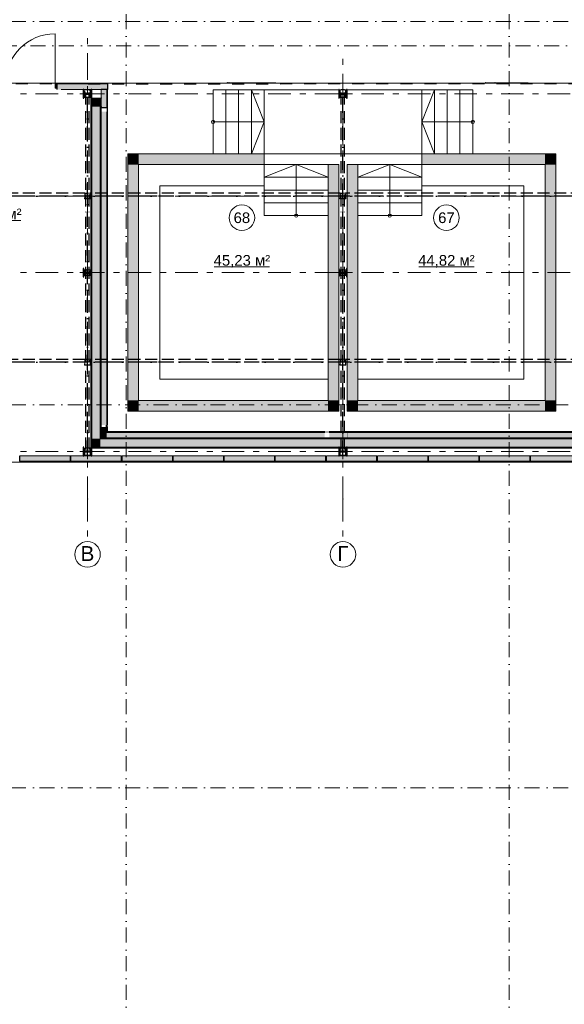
# Model space of a CAD drawing. Header units: millimetres. Extents: x -14761 to 157739, y -22400 to 107990.
# Tile 3 of 81: x -2499 to 10297, y 3920 to 27040. Entities that reach past the tile are written whole.
import ezdxf

# ---------------------------------------------------------------- set-up
doc = ezdxf.new("R2010")
doc.units = ezdxf.units.MM
doc.header["$MEASUREMENT"] = 0
for name, pattern in [('Невидимая', [391.222223, 282.222223, -109]), ('Штрих-Штриховая', [1093.611073, 529.166651, -211.666656, 141.111112, -211.666656]), ('Штриховая', [564.444447, 282.222223, -282.222223]), ('Штрихпунктирная', [670.277762, 352.777767, -176.388884, 0, -141.111112])]:
    doc.linetypes.add(name, pattern=pattern)
for name, color, linetype in [('Конструктив - Лестницы в бассейны', 7, 'Continuous'), ('Конструктив - стены бассейнов жб нов', 7, 'Continuous'), ('УЛИЦА_Б15_наклонный прогон', 7, 'Continuous'), ('УЛИЦА_Б6', 7, 'Continuous'), ('УЛИЦА_ЗОНЫ', 7, 'Continuous'), ('УЛИЦА_Конструктив бани', 7, 'Continuous'), ('УЛИЦА_Стены бани', 7, 'Continuous'), ('УЛИЦА_Стойки стропильные', 7, 'Continuous'), ('УЛИЦА_Сэндвич-панели бани', 7, 'Continuous'), ('Элемент модели - Зоны уличных помещений', 7, 'Continuous'), ('Элемент Модели - Оси', 7, 'Continuous'), ('Элемент модели - Оси Улица Бани', 7, 'Continuous')]:
    doc.layers.add(name, color=color, linetype=linetype)
doc.styles.add('СГЕНЕРИР_СТИЛЬ_1', font='txt')

msp = doc.modelspace()

# ---------------------------------------------------------------- hatches: boundary and pattern name
at = {"layer": 'Конструктив - стены бассейнов жб нов', "linetype": 'Continuous', "lineweight": 0, "true_color": 0x000000}
for points in [[(296, 23889), (46, 23889), (296, 23639)], [(296, 23639), (46, 23889), (46, 23639)], [(296, 23639), (3246, 23639), (3246, 23889), (296, 23889)], [(9846, 23889), (6946, 23889), (6946, 23639), (9846, 23639)], [(9846, 23639), (10096, 23889), (9846, 23889)], [(9846, 23639), (10096, 23639), (10096, 23889)], [(296, 18100), (296, 23639), (46, 23639), (46, 18100)], [(4996, 18100), (4996, 23639), (4746, 23639), (4746, 18100)], [(5446, 18100), (5446, 23639), (5196, 23639), (5196, 18100)], [(9846, 23639), (9846, 18100), (10096, 18100), (10096, 23639)], [(296, 18100), (46, 17850), (296, 17850)], [(46, 18100), (46, 17850), (296, 18100)], [(4746, 18100), (296, 18100), (296, 17850), (4746, 17850)], [(4746, 17850), (4996, 17850), (4746, 18100)], [(4746, 18100), (4996, 17850), (4996, 18100)], [(5446, 18100), (5196, 18100), (5196, 17850)], [(5446, 18100), (5196, 17850), (5446, 17850)], [(9846, 18100), (5446, 18100), (5446, 17850), (9846, 17850)], [(9846, 18100), (10096, 17850), (10096, 18100)], [(9846, 17850), (10096, 17850), (9846, 18100)]]:
    msp.add_hatch(color=18, dxfattribs=at).paths.add_polyline_path(points)
at = {"layer": 'УЛИЦА_Конструктив бани', "linetype": 'Continuous', "lineweight": 0, "true_color": 0x000000}
for points in [[(-804, 25200), (-804, 25400), (-819, 25400), (-819, 25307), (-989, 25307), (-989, 25400), (-1004, 25400), (-1004, 25200), (-989, 25200), (-989, 25292), (-819, 25292), (-819, 25200)], [(5196, 25200), (5196, 25400), (5181, 25400), (5181, 25307), (5011, 25307), (5011, 25400), (4996, 25400), (4996, 25200), (5011, 25200), (5011, 25292), (5181, 25292), (5181, 25200)], [(-804, 21000), (-804, 21200), (-819, 21200), (-819, 21107), (-989, 21107), (-989, 21200), (-1004, 21200), (-1004, 21000), (-989, 21000), (-989, 21092), (-819, 21092), (-819, 21000)], [(5196, 21000), (5196, 21200), (5181, 21200), (5181, 21107), (5011, 21107), (5011, 21200), (4996, 21200), (4996, 21000), (5011, 21000), (5011, 21092), (5181, 21092), (5181, 21000)], [(-804, 16800), (-804, 17000), (-819, 17000), (-819, 16907), (-989, 16907), (-989, 17000), (-1004, 17000), (-1004, 16800), (-989, 16800), (-989, 16892), (-819, 16892), (-819, 16800)], [(5196, 16800), (5196, 17000), (5181, 17000), (5181, 16907), (5011, 16907), (5011, 17000), (4996, 17000), (4996, 16800), (5011, 16800), (5011, 16892), (5181, 16892), (5181, 16800)]]:
    msp.add_hatch(color=18, dxfattribs=at).paths.add_polyline_path(points)
at = {"layer": 'УЛИЦА_Стены бани', "linetype": 'Continuous', "lineweight": 0, "true_color": 0x000000}
for points in [[(-1628, 25550), (-1668, 25550), (-1668, 25435), (-1628, 25435)], [(-804, 25200), (-824, 25200), (-824, 21107), (-819, 21107), (-819, 21200), (-804, 21200)], [(-604, 25200), (-604, 25200), (-804, 25200), (-804, 25200)], [(-604, 25000), (-604, 25200), (-804, 25200), (-804, 25000)], [(-604, 17200), (-604, 25000), (-804, 25000), (-804, 17200)], [(-584, 25200), (-584, 25200), (-604, 25200), (-604, 25200)], [(-584, 25000), (-584, 25200), (-604, 25200), (-604, 25000)], [(-584, 24980), (-584, 25000), (-604, 25000), (-604, 24980)], [(-584, 17220), (-584, 24980), (-604, 24980), (-604, 17220)], [(-824, 17000), (-804, 17000), (-804, 21000), (-819, 21000), (-819, 21092), (-824, 21092)], [(-804, 17200), (-804, 17000), (-604, 17200)], [(-604, 17200), (-804, 17000), (-604, 17000)], [(-604, 17220), (-604, 17200), (-584, 17220)], [(-584, 17220), (-604, 17200), (-584, 17200)], [(10896, 17200), (-604, 17200), (-604, 17000), (10896, 17000)], [(10876, 17220), (-584, 17220), (-584, 17200), (10876, 17200)], [(-824, 16980), (-819, 16985), (-819, 17000), (-824, 17000)], [(-824, 16980), (-819, 16980), (-819, 16985)], [(-804, 16980), (4996, 16980), (4996, 17000), (-804, 17000)], [(5181, 17000), (5011, 17000), (5011, 16980), (5181, 16980)], [(5196, 17000), (5196, 16980), (10696, 16980), (10696, 17000)]]:
    msp.add_hatch(color=18, dxfattribs=at).paths.add_polyline_path(points)
at = {"layer": 'УЛИЦА_Сэндвич-панели бани', "linetype": 'Continuous', "lineweight": 0, "true_color": 0x000000}
for points in [[(-435, 25550), (-1623, 25550), (-1623, 25530), (-435, 25530)], [(-1623, 25400), (-1622, 25400), (-1622, 25400), (-1522, 25400), (-1522, 25400), (-1004, 25400), (-1004, 25400), (-989, 25400), (-989, 25400), (-819, 25400), (-819, 25400), (-804, 25400), (-804, 25400), (-435, 25400), (-435, 25530), (-1623, 25530)], [(-584, 25400), (-584, 24980), (-454, 24980), (-454, 25400)], [(-434, 24980), (-434, 25400), (-454, 25400), (-454, 24980)], [(-454, 24975), (-434, 24975), (-434, 24980), (-454, 24980)], [(-454, 24925), (-434, 24925), (-434, 24975), (-454, 24975)], [(-584, 24880), (-584, 17526), (-454, 17526), (-454, 24880)], [(-454, 24924), (-434, 24924), (-434, 24925), (-454, 24925)], [(-454, 24904), (-434, 24904), (-434, 24924), (-454, 24924)], [(-454, 24895), (-434, 24895), (-434, 24904), (-454, 24904)], [(-454, 24889), (-434, 24889), (-434, 24895), (-454, 24895)], [(-454, 24880), (-434, 24880), (-434, 24889), (-454, 24889)], [(-434, 17526), (-434, 24880), (-454, 24880), (-454, 17526)], [(-584, 17476), (-584, 17350), (-454, 17350), (-454, 17476)], [(-454, 17350), (-584, 17220), (-454, 17220)], [(-454, 17350), (-584, 17350), (-584, 17220)], [(-454, 17526), (-478, 17526), (-478, 17476), (-454, 17476)], [(-454, 17476), (-434, 17476), (-434, 17526), (-454, 17526)], [(-434, 17370), (-434, 17476), (-454, 17476), (-454, 17370)], [(-434, 17370), (-454, 17350), (-434, 17350)], [(-434, 17370), (-454, 17370), (-454, 17350)], [(-454, 17220), (4670, 17220), (4670, 17350), (-454, 17350)], [(-434, 17350), (4670, 17350), (4670, 17370), (-434, 17370)], [(4675, 17370), (4675, 17350), (4775, 17350), (4775, 17370)], [(4775, 17370), (4775, 17350), (4776, 17350), (4776, 17370)], [(4776, 17350), (4775, 17350), (4775, 17221), (4776, 17221)], [(5196, 17370), (4776, 17370), (4776, 17350), (5196, 17350)], [(4776, 17220), (5196, 17220), (5196, 17350), (4776, 17350)], [(5209, 17350), (5209, 17370), (5196, 17370), (5196, 17350)], [(5209, 17220), (5209, 17350), (5196, 17350), (5196, 17220)], [(10576, 17370), (5209, 17370), (5209, 17350), (10576, 17350)], [(10596, 17350), (5209, 17350), (5209, 17220), (10596, 17220)], [(-1304, 16800), (-2494, 16800), (-2494, 16670), (-1304, 16670)], [(-2494, 16650), (-1304, 16650), (-1304, 16670), (-2494, 16670)], [(-104, 16800), (-1294, 16800), (-1294, 16670), (-104, 16670)], [(-1294, 16650), (-104, 16650), (-104, 16670), (-1294, 16670)], [(1096, 16800), (-94, 16800), (-94, 16670), (1096, 16670)], [(-94, 16650), (1096, 16650), (1096, 16670), (-94, 16670)], [(2296, 16800), (1106, 16800), (1106, 16670), (2296, 16670)], [(1106, 16650), (2296, 16650), (2296, 16670), (1106, 16670)], [(3496, 16800), (2306, 16800), (2306, 16670), (3496, 16670)], [(2306, 16650), (3496, 16650), (3496, 16670), (2306, 16670)], [(4696, 16800), (3506, 16800), (3506, 16670), (4696, 16670)], [(3506, 16650), (4696, 16650), (4696, 16670), (3506, 16670)], [(5896, 16800), (4706, 16800), (4706, 16670), (5896, 16670)], [(4706, 16650), (5896, 16650), (5896, 16670), (4706, 16670)], [(7096, 16800), (5906, 16800), (5906, 16670), (7096, 16670)], [(5906, 16650), (7096, 16650), (7096, 16670), (5906, 16670)], [(8296, 16800), (7106, 16800), (7106, 16670), (8296, 16670)], [(7106, 16650), (8296, 16650), (8296, 16670), (7106, 16670)], [(9496, 16800), (8306, 16800), (8306, 16670), (9496, 16670)], [(8306, 16650), (9496, 16650), (9496, 16670), (8306, 16670)], [(10696, 16800), (9506, 16800), (9506, 16670), (10696, 16670)], [(9506, 16650), (10696, 16650), (10696, 16670), (9506, 16670)]]:
    msp.add_hatch(color=18, dxfattribs=at).paths.add_polyline_path(points)

# ---------------------------------------------------------------- linework, layer by layer
at = {"color": 7, "linetype": 'Continuous', "lineweight": 15}
for p, q in [((2378, 25560), (3523, 25560)), ((2378, 25560), (2378, 25550)), ((2417, 25560), (3483, 25560)), ((2417, 25560), (2417, 25550)), ((8451, 25560), (9449, 25560)), ((8451, 25560), (8451, 25550)), ((8670, 25560), (9231, 25560)), ((8670, 25560), (8670, 25550))]:
    msp.add_line(p, q, dxfattribs=at)
at = {"color": 7, "linetype": 'Continuous', "lineweight": 15, "flags": 128}
for points in [[(-9854, 25550), (-9854, 16650), (32946, 16650), (32946, 23150), (28145, 23150), (28145, 25550)], [(3523, 25560), (3523, 25550), (2378, 25550), (2378, 25560)], [(3483, 25560), (3483, 25550), (2417, 25550), (2417, 25560)], [(9449, 25560), (9449, 25550), (8451, 25550), (8451, 25560)], [(9231, 25560), (9231, 25550), (8670, 25550), (8670, 25560)]]:
    msp.add_lwpolyline(points, close=True, dxfattribs=at)
at = {"color": 7, "linetype": 'Continuous', "lineweight": 15}
for p in [(2378, 25560), (2417, 25560), (8451, 25560), (8670, 25560)]:
    msp.add_point(p, dxfattribs=at)
at = {"layer": 'Конструктив - Лестницы в бассейны', "color": 7, "linetype": 'Continuous', "lineweight": 15}
for p, q in [((2046, 23889), (2046, 25390)), ((2046, 25390), (2346, 25390)), ((2346, 25390), (2346, 23889)), ((2346, 23889), (2346, 25390)), ((2346, 25390), (2646, 25390)), ((2646, 25390), (2646, 23889)), ((2646, 23889), (2646, 25390)), ((2646, 25390), (2946, 25390)), ((2946, 25390), (2946, 23889)), ((2946, 23889), (2946, 25390)), ((2946, 25390), (3246, 25390)), ((2946, 25390), (3246, 24639)), ((3246, 25390), (3246, 23889)), ((7246, 25390), (6946, 25390)), ((6946, 25390), (6946, 23889)), ((7246, 25390), (6946, 24639)), ((7546, 25390), (7246, 25390)), ((7246, 25390), (7246, 23889)), ((7246, 23889), (7246, 25390)), ((7846, 25390), (7546, 25390)), ((7546, 25390), (7546, 23889)), ((7546, 23889), (7546, 25390)), ((8146, 25390), (7846, 25390)), ((7846, 25390), (7846, 23889)), ((7846, 23889), (7846, 25390)), ((8146, 23889), (8146, 25390)), ((2046, 24639), (2346, 24639)), ((2346, 24639), (2946, 24639)), ((2946, 24639), (3246, 24639)), ((3246, 24639), (2946, 23889)), ((7246, 24639), (6946, 24639)), ((6946, 24639), (7246, 23889)), ((7846, 24639), (7246, 24639)), ((8146, 24639), (7846, 24639)), ((2346, 23889), (2046, 23889)), ((2646, 23889), (2346, 23889)), ((2946, 23889), (2646, 23889)), ((3246, 23889), (2946, 23889)), ((6946, 23889), (7246, 23889)), ((7246, 23889), (7546, 23889)), ((7546, 23889), (7846, 23889)), ((7846, 23889), (8146, 23889)), ((4746, 23639), (3246, 23639)), ((3246, 23639), (3246, 23339)), ((3996, 23639), (3246, 23339)), ((3996, 23339), (3996, 23639)), ((4746, 23339), (3996, 23639)), ((4746, 23339), (4746, 23639)), ((5446, 23339), (5446, 23639)), ((5446, 23639), (6946, 23639)), ((5446, 23339), (6196, 23639)), ((6196, 23339), (6196, 23639)), ((6196, 23639), (6946, 23339)), ((6946, 23639), (6946, 23339)), ((4746, 23339), (3246, 23339)), ((3246, 23339), (3246, 23039)), ((3246, 23339), (4746, 23339)), ((3996, 22739), (3996, 23339)), ((4746, 23039), (4746, 23339)), ((5446, 23039), (5446, 23339)), ((5446, 23339), (6946, 23339)), ((6946, 23339), (5446, 23339)), ((6196, 22739), (6196, 23339)), ((6946, 23339), (6946, 23039)), ((4746, 23039), (3246, 23039)), ((3246, 23039), (3246, 22739)), ((3246, 23039), (4746, 23039)), ((4746, 22739), (4746, 23039)), ((5446, 22739), (5446, 23039)), ((5446, 23039), (6946, 23039)), ((6946, 23039), (5446, 23039)), ((6946, 23039), (6946, 22739)), ((4746, 22739), (3246, 22739)), ((3246, 22739), (3246, 22439)), ((3246, 22739), (4746, 22739)), ((3996, 22439), (3996, 22739)), ((4746, 22439), (4746, 22739)), ((5446, 22439), (5446, 22739)), ((5446, 22739), (6946, 22739)), ((6946, 22739), (5446, 22739)), ((6196, 22439), (6196, 22739)), ((6946, 22739), (6946, 22439)), ((3246, 22439), (4746, 22439)), ((6946, 22439), (5446, 22439))]:
    msp.add_line(p, q, dxfattribs=at)
at = {"layer": 'Конструктив - Лестницы в бассейны', "color": 7, "linetype": 'Continuous', "lineweight": 15, "flags": 128}
for points in [[(3246, 23889), (3246, 25390), (6946, 25390), (6946, 23889)], [(296, 23639), (3246, 23639), (3246, 23140), (796, 23140), (796, 18600), (4746, 18600), (4746, 18100), (296, 18100)], [(5446, 18100), (9846, 18100), (9846, 23639), (6946, 23639), (6946, 23140), (9346, 23140), (9346, 18600), (5446, 18600)]]:
    msp.add_lwpolyline(points, close=True, dxfattribs=at)
for points in [[(2046, 24677, -1), (2046, 24602, -1)], [(8146, 24677, 1), (8146, 24602, 1)], [(4034, 22439, 1), (3959, 22439, 1)], [(6159, 22439, -1), (6234, 22439, -1)]]:
    msp.add_lwpolyline(points, format="xyb", close=True, dxfattribs=at)
at = {"layer": 'Конструктив - стены бассейнов жб нов', "color": 251, "linetype": 'Continuous', "lineweight": 20, "true_color": 0x575757, "flags": 128}
for points in [[(46, 23889), (296, 23889)], [(46, 23889), (46, 17850)], [(3246, 23889), (296, 23889)], [(3246, 23889), (3246, 23639)], [(9846, 23889), (6946, 23889)], [(6946, 23889), (6946, 23639)], [(10096, 23889), (9846, 23889)], [(10096, 18100), (10096, 23889)], [(296, 18100), (296, 23639)], [(296, 23639), (3246, 23639)], [(4996, 23639), (4746, 23639)], [(4746, 23639), (4746, 18100)], [(4996, 21200), (4996, 23639)], [(5446, 23639), (5196, 23639)], [(5196, 23639), (5196, 21200)], [(5446, 18100), (5446, 23639)], [(6946, 23639), (9846, 23639)], [(9846, 23639), (9846, 18100)], [(4996, 17850), (4996, 21000)], [(5196, 21000), (5196, 18100)], [(4746, 18100), (296, 18100)], [(5196, 17850), (5196, 18100)], [(9846, 18100), (5446, 18100)], [(10096, 17850), (10096, 18100)], [(46, 17850), (296, 17850)], [(296, 17850), (4746, 17850)], [(4996, 17850), (4746, 17850)], [(5196, 17850), (10096, 17850)]]:
    msp.add_lwpolyline(points, dxfattribs=at)
at = {"layer": 'УЛИЦА_Б15_наклонный прогон', "color": 251, "linetype": 'Невидимая', "lineweight": 30, "true_color": 0x575757}
for p, q in [((-944, 25047), (-944, 25390)), ((-864, 25390), (-944, 25390)), ((-864, 25047), (-864, 25390)), ((5056, 25047), (5056, 25390)), ((5136, 25390), (5056, 25390)), ((5136, 25047), (5136, 25390)), ((-944, 22651), (-944, 24921)), ((-864, 22651), (-864, 24921)), ((5056, 22651), (5056, 24921)), ((5136, 22651), (5136, 24921)), ((-944, 19000), (-944, 22526)), ((-864, 19000), (-864, 22526)), ((5056, 19000), (5056, 22526)), ((5136, 19000), (5136, 22526)), ((-944, 16949), (-944, 18874)), ((-864, 16949), (-864, 18874)), ((5056, 16949), (5056, 18874)), ((5136, 16949), (5136, 18874)), ((-944, 16810), (-944, 16824)), ((-864, 16810), (-944, 16810)), ((-864, 16810), (-864, 16824)), ((5056, 16810), (5056, 16824)), ((5136, 16810), (5056, 16810)), ((5136, 16810), (5136, 16824))]:
    msp.add_line(p, q, dxfattribs=at)
at = {"layer": 'УЛИЦА_Б15_наклонный прогон', "color": 251, "linetype": 'Штрихпунктирная', "lineweight": 30, "true_color": 0x575757}
for p, q in [((-904, 16810), (-904, 25390)), ((5096, 16810), (5096, 25390))]:
    msp.add_line(p, q, dxfattribs=at)
at = {"layer": 'УЛИЦА_Б6', "color": 251, "linetype": 'Штрихпунктирная', "lineweight": 30, "true_color": 0x575757}
for p, q in [((32626, 22900), (-9534, 22900)), ((32626, 22900), (-9534, 22900)), ((32626, 19000), (-9534, 19000)), ((32626, 19000), (-9534, 19000))]:
    msp.add_line(p, q, dxfattribs=at)
at = {"layer": 'УЛИЦА_Б6', "color": 251, "linetype": 'Невидимая', "lineweight": 30, "true_color": 0x575757}
for p, q in [((-966, 22964), (-5641, 22964)), ((-966, 22964), (-5641, 22964)), ((-966, 22900), (-5641, 22900)), ((-966, 22900), (-5641, 22900)), ((5034, 22964), (-841, 22964)), ((5034, 22964), (-841, 22964)), ((5034, 22900), (-841, 22900)), ((5034, 22900), (-841, 22900)), ((10734, 22964), (5159, 22964)), ((10734, 22964), (5159, 22964)), ((10734, 22900), (5159, 22900)), ((10734, 22900), (5159, 22900)), ((-966, 19064), (-5641, 19064)), ((-966, 19064), (-5641, 19064)), ((-966, 19000), (-5641, 19000)), ((-966, 19000), (-5641, 19000)), ((5034, 19064), (-841, 19064)), ((5034, 19064), (-841, 19064)), ((5034, 19000), (-841, 19000)), ((5034, 19000), (-841, 19000)), ((10734, 19064), (5159, 19064)), ((10734, 19064), (5159, 19064)), ((10734, 19000), (5159, 19000)), ((10734, 19000), (5159, 19000))]:
    msp.add_line(p, q, dxfattribs=at)
at = {"layer": 'УЛИЦА_ЗОНЫ', "color": 7, "linetype": 'Continuous', "lineweight": 15}
for p, q in [((-3769, 22327), (-2468, 22327)), ((2072, 21237), (3372, 21237)), ((6877, 21237), (8177, 21237))]:
    msp.add_line(p, q, dxfattribs=at)
at = {"layer": 'УЛИЦА_ЗОНЫ', "color": 7, "linetype": 'Штриховая', "lineweight": 15, "flags": 128}
for points in [[(5096, 17370), (5096, 25550), (-434, 25550), (-434, 17370)], [(5096, 17370), (10576, 17370), (10576, 19985), (10576, 20785), (10576, 20785), (10576, 25550), (5096, 25550)]]:
    msp.add_lwpolyline(points, close=True, dxfattribs=at)
at = {"layer": 'УЛИЦА_ЗОНЫ', "color": 7, "linetype": 'Continuous', "lineweight": 15, "flags": 128}
for points in [[(3022, 22390, 1), (2422, 22390, 1)], [(7827, 22390, 1), (7227, 22390, 1)]]:
    msp.add_lwpolyline(points, format="xyb", close=True, dxfattribs=at)
at = {"layer": 'УЛИЦА_Конструктив бани', "color": 251, "linetype": 'Continuous', "lineweight": 5, "true_color": 0x575757}
for p, q in [((-904, 25380), (-904, 25480)), ((5096, 25380), (5096, 25480)), ((-984, 25300), (-1084, 25300)), ((-904, 25220), (-904, 25120)), ((-824, 25300), (-724, 25300)), ((5016, 25300), (4916, 25300)), ((5096, 25220), (5096, 25120)), ((5176, 25300), (5276, 25300)), ((-904, 21180), (-904, 21280)), ((5096, 21180), (5096, 21280)), ((-984, 21100), (-1084, 21100)), ((-824, 21100), (-724, 21100)), ((5016, 21100), (4916, 21100)), ((5176, 21100), (5276, 21100)), ((-904, 21020), (-904, 20920)), ((5096, 21020), (5096, 20920)), ((-984, 16900), (-1084, 16900)), ((-904, 16980), (-904, 17080)), ((-824, 16900), (-724, 16900)), ((5016, 16900), (4916, 16900)), ((5096, 16980), (5096, 17080)), ((5176, 16900), (5276, 16900)), ((-904, 16820), (-904, 16720)), ((5096, 16820), (5096, 16720))]:
    msp.add_line(p, q, dxfattribs=at)
at = {"layer": 'УЛИЦА_Конструктив бани', "color": 251, "linetype": 'Continuous', "lineweight": 30, "true_color": 0x575757, "flags": 128}
for points in [[(-804, 25200), (-804, 25400), (-819, 25400), (-819, 25307), (-989, 25307), (-989, 25400), (-1004, 25400), (-1004, 25200), (-989, 25200), (-989, 25292), (-819, 25292), (-819, 25200)], [(5196, 25200), (5196, 25400), (5181, 25400), (5181, 25307), (5011, 25307), (5011, 25400), (4996, 25400), (4996, 25200), (5011, 25200), (5011, 25292), (5181, 25292), (5181, 25200)], [(-804, 21000), (-804, 21200), (-819, 21200), (-819, 21107), (-989, 21107), (-989, 21200), (-1004, 21200), (-1004, 21000), (-989, 21000), (-989, 21092), (-819, 21092), (-819, 21000)], [(5196, 21000), (5196, 21200), (5181, 21200), (5181, 21107), (5011, 21107), (5011, 21200), (4996, 21200), (4996, 21000), (5011, 21000), (5011, 21092), (5181, 21092), (5181, 21000)], [(-804, 16800), (-804, 17000), (-819, 17000), (-819, 16907), (-989, 16907), (-989, 17000), (-1004, 17000), (-1004, 16800), (-989, 16800), (-989, 16892), (-819, 16892), (-819, 16800)], [(5196, 16800), (5196, 17000), (5181, 17000), (5181, 16907), (5011, 16907), (5011, 17000), (4996, 17000), (4996, 16800), (5011, 16800), (5011, 16892), (5181, 16892), (5181, 16800)]]:
    msp.add_lwpolyline(points, close=True, dxfattribs=at)
at = {"layer": 'УЛИЦА_Конструктив бани', "color": 251, "linetype": 'Continuous', "lineweight": 5, "true_color": 0x575757}
for p in [(-904, 25300), (5096, 25300), (-904, 21100), (5096, 21100), (-904, 16900), (5096, 16900)]:
    msp.add_point(p, dxfattribs=at)
at = {"layer": 'УЛИЦА_Стены бани', "color": 251, "linetype": 'Continuous', "lineweight": 5, "true_color": 0x575757}
for p, q in [((-1668, 25550), (-1668, 26710)), ((-1628, 25550), (-1668, 25550)), ((-1668, 25550), (-1668, 25435)), ((-1668, 25435), (-1628, 25435)), ((-1628, 25435), (-1628, 25550))]:
    msp.add_line(p, q, dxfattribs=at)
at = {"layer": 'УЛИЦА_Стены бани', "color": 251, "linetype": 'Continuous', "lineweight": 15, "true_color": 0x575757}
msp.add_line((-1628, 25550), (-1628, 25530), dxfattribs=at)
msp.add_line((-1628, 25550), (-1628, 25530), dxfattribs=at)
msp.add_line((-1628, 25550), (-1628, 25530), dxfattribs=at)
at = {"layer": 'УЛИЦА_Стены бани', "color": 251, "linetype": 'Continuous', "lineweight": 25, "true_color": 0x575757}
for p, q in [((-1628, 25530), (-1628, 25435)), ((-1628, 25530), (-1628, 25435)), ((-1628, 25530), (-1628, 25435)), ((-1628, 25435), (-1628, 25400)), ((-1628, 25435), (-1628, 25400))]:
    msp.add_line(p, q, dxfattribs=at)
at = {"layer": 'УЛИЦА_Стены бани', "color": 251, "linetype": 'Continuous', "lineweight": 20, "true_color": 0x575757}
for p, q in [((-804, 25200), (-804, 25200)), ((-804, 25200), (-804, 25000)), ((-804, 25000), (-804, 21200)), ((-584, 25200), (-604, 25200)), ((-604, 25200), (-604, 25200)), ((-584, 25200), (-604, 25200)), ((-604, 25000), (-584, 25000)), ((-604, 17220), (-604, 25000)), ((-604, 25000), (-584, 25000)), ((-804, 21000), (-804, 17200)), ((-804, 17200), (-804, 17000)), ((-804, 17200), (-804, 17000)), ((-604, 17220), (-604, 17200)), ((-604, 17220), (-604, 17200)), ((10896, 17200), (-604, 17200)), ((-804, 17000), (-604, 17000)), ((-604, 17000), (4996, 17000)), ((5011, 17000), (5181, 17000)), ((5196, 17000), (10696, 17000))]:
    msp.add_line(p, q, dxfattribs=at)
at = {"layer": 'УЛИЦА_Стены бани', "color": 251, "linetype": 'Continuous', "lineweight": 20, "true_color": 0x575757, "flags": 128}
for points in [[(-584, 25220), (-584, 25200)], [(-584, 25220), (-584, 25200)], [(-824, 25200), (-819, 25200)], [(-824, 25200), (-824, 21107)], [(-804, 25200), (-604, 25200)], [(-604, 25200), (-584, 25200)], [(-584, 25200), (-584, 25000)], [(-584, 25000), (-584, 24980)], [(-584, 17220), (-584, 24980)], [(-824, 21092), (-824, 17000)], [(10876, 17220), (-584, 17220)], [(-824, 16980), (-824, 17000)], [(-824, 16980), (-819, 16980)], [(-804, 16980), (4996, 16980)], [(5011, 16980), (5181, 16980)], [(5196, 16980), (10696, 16980)]]:
    msp.add_lwpolyline(points, dxfattribs=at)
at = {"layer": 'УЛИЦА_Стены бани', "color": 251, "linetype": 'Continuous', "lineweight": 5, "true_color": 0x575757}
msp.add_arc((-1668, 25550), 1160, 90, 180, dxfattribs=at)
at = {"layer": 'УЛИЦА_Стены бани', "color": 251, "linetype": 'Continuous', "lineweight": 20, "true_color": 0x575757}
for p in [(-584, 25200), (-584, 25000)]:
    msp.add_point(p, dxfattribs=at)
at = {"layer": 'УЛИЦА_Стойки стропильные', "color": 251, "linetype": 'Невидимая', "lineweight": 20, "true_color": 0x575757, "flags": 128}
for points in [[(-834, 25210), (-834, 25390), (-974, 25390), (-974, 25210)], [(-842, 25218), (-966, 25218), (-966, 25382), (-842, 25382)], [(5166, 25210), (5166, 25390), (5026, 25390), (5026, 25210)], [(5158, 25218), (5034, 25218), (5034, 25382), (5158, 25382)], [(-834, 22830), (-834, 22970), (-974, 22970), (-974, 22830)], [(-842, 22838), (-966, 22838), (-966, 22962), (-842, 22962)], [(5166, 22830), (5166, 22970), (5026, 22970), (5026, 22830)], [(5158, 22838), (5034, 22838), (5034, 22962), (5158, 22962)], [(-834, 21030), (-834, 21170), (-974, 21170), (-974, 21030)], [(-842, 21038), (-966, 21038), (-966, 21162), (-842, 21162)], [(5166, 21030), (5166, 21170), (5026, 21170), (5026, 21030)], [(5158, 21038), (5034, 21038), (5034, 21162), (5158, 21162)], [(-834, 18930), (-834, 19070), (-974, 19070), (-974, 18930)], [(-842, 18938), (-966, 18938), (-966, 19062), (-842, 19062)], [(5166, 18930), (5166, 19070), (5026, 19070), (5026, 18930)], [(5158, 18938), (5034, 18938), (5034, 19062), (5158, 19062)], [(-834, 16810), (-834, 16990), (-974, 16990), (-974, 16810)], [(-842, 16818), (-966, 16818), (-966, 16982), (-842, 16982)], [(5166, 16810), (5166, 16990), (5026, 16990), (5026, 16810)], [(5158, 16818), (5034, 16818), (5034, 16982), (5158, 16982)]]:
    msp.add_lwpolyline(points, close=True, dxfattribs=at)
at = {"layer": 'УЛИЦА_Сэндвич-панели бани', "color": 251, "linetype": 'Continuous', "lineweight": 20, "true_color": 0x575757}
for p, q in [((-1623, 25530), (-435, 25530)), ((-1623, 25530), (-435, 25530)), ((-454, 25400), (-454, 24980)), ((-454, 25400), (-454, 24980)), ((-454, 24880), (-454, 17526)), ((-454, 24880), (-454, 17526)), ((-454, 17476), (-454, 17350)), ((-454, 17476), (-454, 17370)), ((-454, 17370), (-454, 17350)), ((-454, 17350), (-434, 17350)), ((-454, 17350), (4670, 17350)), ((-454, 17350), (-434, 17350)), ((-434, 17350), (4670, 17350)), ((4776, 17350), (5196, 17350)), ((4776, 17350), (5196, 17350)), ((5209, 17350), (10596, 17350)), ((5209, 17350), (10576, 17350)), ((-1304, 16670), (-2494, 16670)), ((-1304, 16670), (-2494, 16670)), ((-104, 16670), (-1294, 16670)), ((-104, 16670), (-1294, 16670)), ((1096, 16670), (-94, 16670)), ((1096, 16670), (-94, 16670)), ((2296, 16670), (1106, 16670)), ((2296, 16670), (1106, 16670)), ((3496, 16670), (2306, 16670)), ((3496, 16670), (2306, 16670)), ((4696, 16670), (3506, 16670)), ((4696, 16670), (3506, 16670)), ((5896, 16670), (4706, 16670)), ((5896, 16670), (4706, 16670)), ((7096, 16670), (5906, 16670)), ((7096, 16670), (5906, 16670)), ((8296, 16670), (7106, 16670)), ((8296, 16670), (7106, 16670)), ((9496, 16670), (8306, 16670)), ((9496, 16670), (8306, 16670)), ((10696, 16670), (9506, 16670)), ((10696, 16670), (9506, 16670))]:
    msp.add_line(p, q, dxfattribs=at)
at = {"layer": 'УЛИЦА_Сэндвич-панели бани', "color": 251, "linetype": 'Continuous', "lineweight": 25, "true_color": 0x575757}
msp.add_line((-584, 24980), (-454, 24980), dxfattribs=at)
at = {"layer": 'УЛИЦА_Сэндвич-панели бани', "color": 251, "linetype": 'Continuous', "lineweight": 20, "true_color": 0x575757, "flags": 128}
for points in [[(-435, 25550), (-1623, 25550)], [(-1522, 25400), (-1004, 25400)], [(-989, 25400), (-819, 25400)], [(-804, 25400), (-435, 25400)], [(-584, 25400), (-584, 24980)], [(-434, 24980), (-434, 25400)], [(-584, 24880), (-584, 17526)], [(-434, 17526), (-434, 24880)], [(-584, 17476), (-584, 17220)], [(-434, 17370), (-434, 17476)], [(4670, 17370), (-434, 17370)], [(5196, 17370), (4776, 17370)], [(10576, 17370), (5209, 17370)], [(-454, 17220), (4670, 17220)], [(4776, 17220), (5196, 17220)], [(5209, 17220), (10726, 17220)], [(-1304, 16800), (-2494, 16800)], [(-2494, 16650), (-1304, 16650)], [(-1004, 16800), (-1294, 16800)], [(-1294, 16650), (-104, 16650)], [(-819, 16800), (-989, 16800)], [(-104, 16800), (-804, 16800)], [(1096, 16800), (-94, 16800)], [(-94, 16650), (1096, 16650)], [(2296, 16800), (1106, 16800)], [(1106, 16650), (2296, 16650)], [(3496, 16800), (2306, 16800)], [(2306, 16650), (3496, 16650)], [(4696, 16800), (3506, 16800)], [(3506, 16650), (4696, 16650)], [(4996, 16800), (4706, 16800)], [(4706, 16650), (5896, 16650)], [(5181, 16800), (5011, 16800)], [(5896, 16800), (5196, 16800)], [(7096, 16800), (5906, 16800)], [(5906, 16650), (7096, 16650)], [(8296, 16800), (7106, 16800)], [(7106, 16650), (8296, 16650)], [(9496, 16800), (8306, 16800)], [(8306, 16650), (9496, 16650)], [(10696, 16800), (9506, 16800)], [(9506, 16650), (10696, 16650)]]:
    msp.add_lwpolyline(points, dxfattribs=at)
at = {"layer": 'УЛИЦА_Сэндвич-панели бани', "color": 251, "linetype": 'Continuous', "lineweight": 15, "true_color": 0x575757, "flags": 128}
for points in [[(-1623, 25550), (-1623, 25530)], [(-435, 25550), (-435, 25530)], [(-434, 25400), (-454, 25400)], [(-2494, 16650), (-2494, 16670)], [(-1304, 16650), (-1304, 16670)], [(-1294, 16650), (-1294, 16670)], [(-104, 16650), (-104, 16670)], [(-94, 16650), (-94, 16670)], [(1096, 16650), (1096, 16670)], [(1106, 16650), (1106, 16670)], [(2296, 16650), (2296, 16670)], [(2306, 16650), (2306, 16670)], [(3496, 16650), (3496, 16670)], [(3506, 16650), (3506, 16670)], [(4696, 16650), (4696, 16670)], [(4706, 16650), (4706, 16670)], [(5896, 16650), (5896, 16670)], [(5906, 16650), (5906, 16670)], [(7096, 16650), (7096, 16670)], [(7106, 16650), (7106, 16670)], [(8296, 16650), (8296, 16670)], [(8306, 16650), (8306, 16670)], [(9496, 16650), (9496, 16670)], [(9506, 16650), (9506, 16670)]]:
    msp.add_lwpolyline(points, dxfattribs=at)
at = {"layer": 'УЛИЦА_Сэндвич-панели бани', "color": 251, "linetype": 'Continuous', "lineweight": 25, "true_color": 0x575757, "flags": 128}
for points in [[(-1623, 25530), (-1623, 25400)], [(-435, 25530), (-435, 25400)], [(-454, 25400), (-584, 25400)], [(-584, 17220), (-454, 17220)], [(-2494, 16670), (-2494, 16800)], [(-1304, 16670), (-1304, 16800)], [(-1294, 16670), (-1294, 16800)], [(-104, 16670), (-104, 16800)], [(-94, 16670), (-94, 16800)], [(1096, 16670), (1096, 16800)], [(1106, 16670), (1106, 16800)], [(2296, 16670), (2296, 16800)], [(2306, 16670), (2306, 16800)], [(3496, 16670), (3496, 16800)], [(3506, 16670), (3506, 16800)], [(4696, 16670), (4696, 16800)], [(4706, 16670), (4706, 16800)], [(5896, 16670), (5896, 16800)], [(5906, 16670), (5906, 16800)], [(7096, 16670), (7096, 16800)], [(7106, 16670), (7106, 16800)], [(8296, 16670), (8296, 16800)], [(8306, 16670), (8306, 16800)], [(9496, 16670), (9496, 16800)], [(9506, 16670), (9506, 16800)]]:
    msp.add_lwpolyline(points, dxfattribs=at)
at = {"layer": 'УЛИЦА_Сэндвич-панели бани', "color": 251, "linetype": 'Continuous', "lineweight": 30, "true_color": 0x575757}
msp.add_point((-454, 24980), dxfattribs=at)
at = {"layer": 'Элемент модели - Зоны уличных помещений', "color": 7, "linetype": 'Штриховая', "lineweight": 15, "flags": 128}
msp.add_lwpolyline([(-10489, 25550), (-9847, 25550), (265, 25527), (28145, 25550), (28145, 23150), (32945, 23150), (32945, 16750), (35945, 16750), (35945, 28825), (29945, 28825), (29945, 30050), (-10545, 30050)], close=True, dxfattribs=at)
at = {"layer": 'Элемент Модели - Оси', "color": 7, "linetype": 'Штрихпунктирная', "lineweight": 15}
for p, q in [((0, 92200), (0, -1975)), ((9000, 92200), (9000, -1975)), ((-12761, 27000), (155650, 27000)), ((-12302, 26425), (155192, 26425)), ((-12761, 18000), (155650, 18000)), ((-12761, 9000), (155650, 9000))]:
    msp.add_line(p, q, dxfattribs=at)
at = {"layer": 'Элемент модели - Оси Улица Бани', "color": 7, "linetype": 'Штрих-Штриховая', "lineweight": 15}
for p, q in [((-904, 25721), (-904, 26721)), ((5096, 25240), (5096, 26240)), ((-904, 15784), (-904, 25721)), ((29024, 25300), (-5171, 25300)), ((5096, 15784), (5096, 25240)), ((29024, 22900), (-5171, 22900)), ((29024, 21100), (-5171, 21100)), ((29024, 16900), (-5171, 16900)), ((-904, 15784), (-904, 14784)), ((5096, 15784), (5096, 14784))]:
    msp.add_line(p, q, dxfattribs=at)
at = {"layer": 'Элемент модели - Оси Улица Бани', "color": 7, "linetype": 'Continuous', "lineweight": 15}
for centre in [(-904, 14484), (5096, 14484)]:
    msp.add_circle(centre, 300, dxfattribs=at)
at = {"layer": 'Элемент модели - Оси Улица Бани', "color": 7, "linetype": 'Штрих-Штриховая', "lineweight": 15}
for p in [(-904, 15784), (-904, 15784), (5096, 15784), (5096, 15784)]:
    msp.add_point(p, dxfattribs=at)

# ---------------------------------------------------------------- texts
at = {"layer": 'УЛИЦА_ЗОНЫ', "color": 7, "lineweight": 15, "char_height": 250, "attachment_point": 5, "style": 'СГЕНЕРИР_СТИЛЬ_1'}
for s, insert in [('\\A1;{\\pqc;\\fArial|b0|i0|c204|p38;76,22 м²}', (-3118, 22457)), ('\\A1;{\\pqc;\\fArial|b0|i0|c204|p38;68}', (2722, 22388)), ('\\A1;{\\pqc;\\fArial|b0|i0|c204|p38;67}', (7527, 22388)), ('\\A1;{\\pqc;\\fArial|b0|i0|c204|p38;45,23 м²}', (2722, 21366)), ('\\A1;{\\pqc;\\fArial|b0|i0|c204|p38;44,82 м²}', (7527, 21366))]:
    msp.add_mtext(s, dxfattribs=dict(at, insert=insert))
at = {"layer": 'Элемент модели - Оси Улица Бани', "color": 30, "lineweight": 5, "true_color": 0xff823e, "char_height": 350, "attachment_point": 6, "style": 'СГЕНЕРИР_СТИЛЬ_1'}
for s, insert in [('\\A1;{\\pqr;\\pt0;\\fArial|b0|i0|c204|p38;В}', (-744, 14504)), ('\\A1;{\\pqr;\\pt0;\\fArial|b0|i0|c204|p38;Г}', (5226, 14504))]:
    msp.add_mtext(s, dxfattribs=dict(at, insert=insert))

doc.saveas('drawing.dxf')
